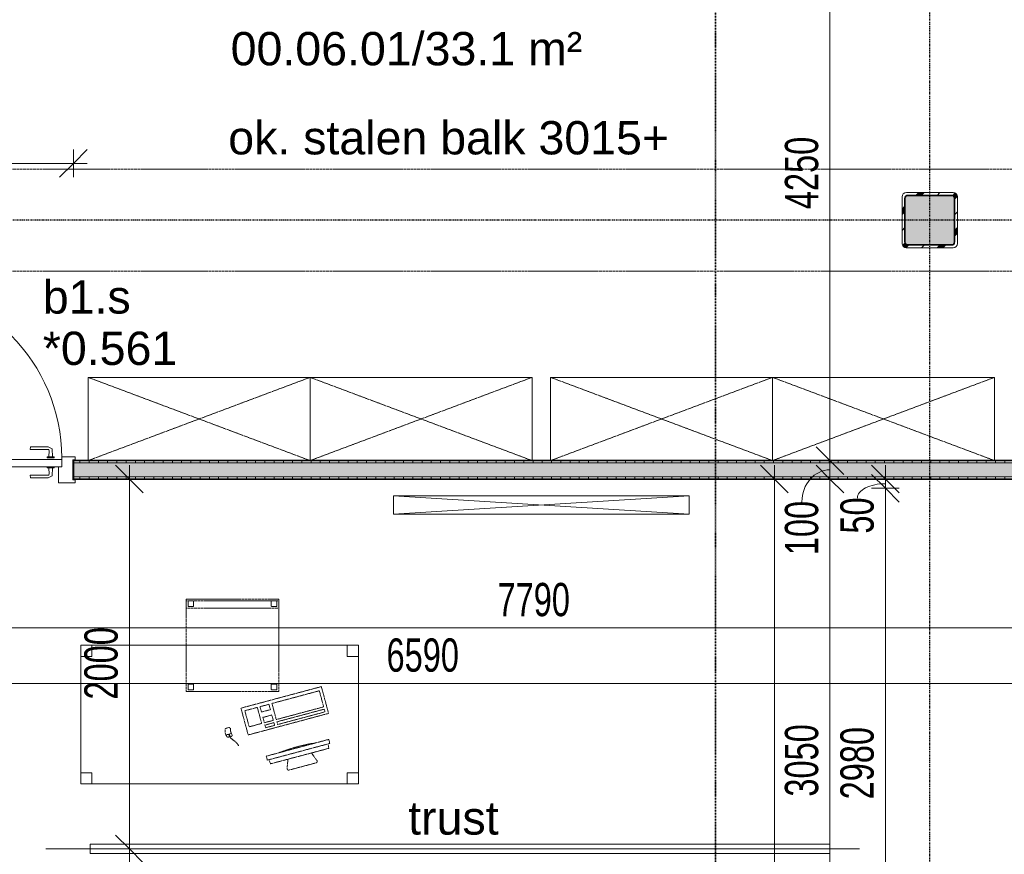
# Model space of a CAD drawing. Header units: millimetres. Extents: x -80560 to 110805, y -11020 to 52719.
# Tile 14 of 152: x 40775 to 46098, y 19171 to 23684. Entities that reach past the tile are written whole.
import ezdxf

# ---------------------------------------------------------------- set-up
doc = ezdxf.new("R2010")
doc.units = ezdxf.units.MM
for name, pattern in [('CENTER2', [20, 8, -4, 4, -4]), ('DASHDOT2', [8, 4, -2, 0, -2]), ('DASHED2', [6, 4, -2]), ('DASHED2-1', [3, 2, -1])]:
    doc.linetypes.add(name, pattern=pattern)
for name, color, linetype, lineweight in [('A-ANNO-DIMS', 211, 'Continuous', 9), ('A-ANNO-DIMS-100', 211, 'Continuous', 9), ('A-AREA-IDEN', 2, 'Continuous', 9), ('A-DETL-HDLN', 90, 'DASHED2', 18), ('A-DOOR', 31, 'Continuous', 18), ('A-FLOR-OVHD', 1, 'DASHED2-1', 18), ('A-GLAZ', 151, 'Continuous', 18), ('A-GLAZ-IDEN', 152, 'Continuous', 18), ('A-WALL', 113, 'Continuous', 35), ('A-WALL-PATT', 111, 'Continuous', 35), ('E-ELEC-EQPM', 71, 'Continuous', 18), ('G-ANNO-SYMB', 111, 'Continuous', 9), ('G-ANNO-TEXT', 231, 'Continuous', 9), ('I-FURN', 30, 'Continuous', 18), ('I-WALL', 2, 'Continuous', 18), ('S-COLS', 52, 'Continuous', 18), ('S-GRID', 1, 'Continuous', 9)]:
    doc.layers.add(name, color=color, linetype=linetype, lineweight=lineweight)
doc.styles.add('Arial', font='arial.ttf', dxfattribs={"height": 180})
doc.styles.add('Arial_6', font='arial.ttf', dxfattribs={"width": 0.7, "height": 180})
doc.dimstyles.new('n3o_1_8', dxfattribs={"dimscale": 304.8, "dimtxt": 183.646692, "dimasz": 0.492126, "dimexe": 0.246063, "dimexo": 0.0625, "dimgap": 0.032808, "dimtad": 1, "dimdec": 0, "dimdsep": 46, "dimtxsty": 'Arial_6', "dimblk1": 'OBLIQUE', "dimblk2": 'OBLIQUE', "dimsah": 1, "dimcen": 0.09, "dimdle": 0.246063, "dimazin": 0, "dimtfac": 1, "dimtdec": 4, "dimtix": 1, "dimtmove": 0, "dimatfit": 3, "dimfxl": 0.246063, "dimfxlon": 1, "dimtvp": 1, "dimtolj": 1, "dimtzin": 0, "dimarcsym": 2})
doc.dimstyles.new('n3o_1_8_1', dxfattribs={"dimscale": 304.8, "dimtxt": 183.646692, "dimasz": 0.492126, "dimexe": 0.246063, "dimexo": 0.0625, "dimgap": 0.032808, "dimtad": 1, "dimdec": 0, "dimdsep": 46, "dimtxsty": 'Arial_6', "dimblk1": 'OBLIQUE', "dimblk2": 'OBLIQUE', "dimsah": 1, "dimcen": 0.09, "dimdle": 0.246063, "dimazin": 0, "dimtfac": 1, "dimtdec": 4, "dimtix": 1, "dimtmove": 2, "dimatfit": 3, "dimfxl": 0.246063, "dimfxlon": 1, "dimtvp": 1, "dimtolj": 1, "dimtzin": 0, "dimarcsym": 2})
doc.dimstyles.new('n3o_1_8_2', dxfattribs={"dimscale": 304.8, "dimtxt": 183.646692, "dimasz": 0.492126, "dimexe": 0.246063, "dimexo": 0.0625, "dimgap": 0.032808, "dimtad": 1, "dimdec": 0, "dimdsep": 46, "dimtxsty": 'Arial_6', "dimblk1": 'OBLIQUE', "dimblk2": 'OBLIQUE', "dimsah": 1, "dimcen": 0.09, "dimdle": 0.246063, "dimazin": 0, "dimtfac": 1, "dimtdec": 4, "dimtix": 1, "dimtmove": 1, "dimatfit": 3, "dimfxl": 0.246063, "dimfxlon": 1, "dimtvp": 1, "dimtolj": 1, "dimtzin": 0, "dimarcsym": 2})
doc.dimstyles.new('n3o_1_8_3', dxfattribs={"dimscale": 304.8, "dimtxt": 183.646692, "dimasz": 0.492126, "dimexe": 0.246063, "dimexo": 0.0625, "dimgap": 0.032808, "dimtad": 1, "dimdec": 0, "dimdsep": 46, "dimtxsty": 'Arial_6', "dimblk1": 'OBLIQUE', "dimblk2": 'OBLIQUE', "dimsah": 1, "dimcen": 0.09, "dimdle": 0.246063, "dimazin": 0, "dimtfac": 1, "dimtdec": 4, "dimtix": 1, "dimtmove": 0, "dimatfit": 3, "dimfxl": 0.246063, "dimfxlon": 1, "dimtvp": 1, "dimtolj": 1, "dimtzin": 0, "dimarcsym": 2})
pattern_1 = [(90, (43550.07, 21200), (-50, 2e-13), [])]

# ---------------------------------------------------------------- blocks, each defined once
blk = doc.blocks.new('NLRS_28_SCO_UN_staalkolom koker betongevuld_gen_CGA - kolom F-1199449-DO_00 begane grond')
at = {"layer": 'S-COLS', "lineweight": 5}
h = blk.add_hatch(dxfattribs=at)
h.set_pattern_fill('FP_187', color=256, style=0, pattern_type=2)
h.set_pattern_definition([(45, (-20800, -22600), (-99.99975, 99.99975), []), (45, (-20715, -22600), (-99.99975, 99.99975), []), (45, (-20710, -22600), (-99.99975, 99.99975), []), (45, (-20705, -22600), (-99.99975, 99.99975), []), (45, (-20700, -22600), (-99.99975, 99.99975), []), (45, (-20695, -22600), (-99.99975, 99.99975), []), (45, (-20690, -22600), (-99.99975, 99.99975), []), (45, (-20685, -22600), (-99.99975, 99.99975), [])])
h.paths.add_polyline_path([(126, -150), (138, -146.8), (146.8, -138), (150, -126), (150, 126), (146.8, 138), (138, 146.8), (126, 150), (-126, 150), (-138, 146.8), (-146.8, 138), (-150, 126), (-150, -126), (-146.8, -138), (-138, -146.8), (-126, -150)], flags=0)
h.paths.add_polyline_path([(-118, -134), (-129.3, -129.3), (-134, -118), (-134, 118), (-129.3, 129.3), (-118, 134), (118, 134), (129.3, 129.3), (134, 118), (134, -118), (129.3, -129.3), (118, -134)], flags=0)
at = {"layer": 'S-COLS', "lineweight": 9}
blk.add_hatch(color=256, dxfattribs=at).paths.add_polyline_path([(118, -134), (129.3, -129.3), (134, -118), (134, 118), (129.3, 129.3), (118, 134), (-118, 134), (-129.3, 129.3), (-134, 118), (-134, -118), (-129.3, -129.3), (-118, -134)], flags=0)
at = {"layer": 'S-COLS'}
for p, q in [((-150, 126), (-150, -126)), ((-134, -118), (-134, 118)), ((126, 150), (-126, 150)), ((-118, 134), (118, 134)), ((134, 118), (134, -118)), ((150, -126), (150, 126)), ((-126, -150), (126, -150)), ((118, -134), (-118, -134))]:
    blk.add_line(p, q, dxfattribs=at)
at = {"layer": 'S-COLS', "lineweight": 35}
for p, q in [((-134, 118), (-134, -118)), ((118, 134), (-118, 134)), ((134, -118), (134, 118)), ((-118, -134), (118, -134))]:
    blk.add_line(p, q, dxfattribs=at)
at = {"layer": 'S-COLS'}
for centre, radius, start, end in [((-126, 126), 24, 90, 180), ((-118, 118), 16, 90, 180), ((118, 118), 16, 0, 90), ((126, 126), 24, 360, 90), ((-126, -126), 24, 180, 270), ((-118, -118), 16, 180, 270), ((118, -118), 16, 270, 0), ((126, -126), 24, 270, 360)]:
    blk.add_arc(centre, radius, start, end, dxfattribs=at)
at = {"layer": 'S-COLS', "lineweight": 35}
for centre, start, end in [((-118, 118), 90, 180), ((118, 118), 360, 90), ((-118, -118), 180, 270), ((118, -118), 270, 360)]:
    blk.add_arc(centre, 16, start, end, dxfattribs=at)
blk = doc.blocks.new('19112_SW_LeonardoCollege_R2020_rvt-1-DO_00 begane grond')
at = {"color": 50, "lineweight": 9}
blk.add_blockref('NLRS_28_SCO_UN_staalkolom koker betongevuld_gen_CGA - kolom F-1199449-DO_00 begane grond', (20800, 22600), dxfattribs=at)
blk = doc.blocks.new('32_n3o_deur_enkel - 90x139_17_K_930_2410x1080-32119814-DO_00 begane grond')
at = {"layer": 'A-GLAZ'}
for p, q in [((-540, 69.5), (-450, 69.5)), ((-540, 54.5), (-540, 69.5)), ((-528, 54.5), (-540, 54.5)), ((-528, -54.5), (-528, 54.5)), ((-450, 69.5), (-450, -15.5)), ((450, 69.5), (540, 69.5)), ((450, -15.5), (450, 69.5)), ((528, 54.5), (528, -54.5)), ((540, 54.5), (528, 54.5)), ((540, 69.5), (540, 54.5)), ((-540, -54.5), (-528, -54.5)), ((-540, -69.5), (-540, -54.5)), ((-467, -69.5), (-540, -69.5)), ((-467, -55.5), (-467, -69.5)), ((467, -69.5), (467, -55.5)), ((540, -69.5), (467, -69.5)), ((528, -54.5), (540, -54.5)), ((540, -54.5), (540, -69.5))]:
    blk.add_line(p, q, dxfattribs=at)
blk = doc.blocks.new('30_n3o_deur_dicht - 40mm_draai_LS-31987325-DO_00 begane grond')
at = {"layer": 'A-DOOR'}
for p, q in [((-934, -40), (-934, 0)), ((-934, 0), (0, 0)), ((0, 0), (0, -40)), ((0, -40), (-934, -40))]:
    blk.add_line(p, q, dxfattribs=at)
blk = doc.blocks.new('30_n3o_beslag_deurkruk_met_schild - std-887349-DO_00 begane grond')
at = {"layer": 'A-DOOR'}
for p, q in [((-7.8, 48.4), (12.7, 58)), ((12.7, 58), (108, 58)), ((108, 58), (111, 45)), ((18.5, 5), (-18.5, 5)), ((-18.5, 5), (-18.5, 0)), ((-10, 5), (-7.8, 48.4)), ((8.3, 39.7), (10, 5)), ((111, 45), (13.3, 45)), ((18.5, 0), (18.5, 5))]:
    blk.add_line(p, q, dxfattribs=at)
at = {"layer": 'A-DOOR', "flags": 128}
blk.add_lwpolyline([(13.3, 45), (11.3, 44.6), (9.6, 43.4), (8.6, 41.7), (8.3, 39.7)], dxfattribs=at)
blk = doc.blocks.new('30_n3o_beslag_deurkruk_met_schild - std-875116-DO_00 begane grond')
at = {"layer": 'A-DOOR'}
for p, q in [((18.5, 0), (-18.5, 0)), ((-18.5, 0), (-18.5, -5)), ((18.5, -5), (18.5, 0)), ((-18.5, -5), (18.5, -5)), ((-7.8, -48.4), (-10, -5)), ((12.7, -58), (-7.8, -48.4)), ((10, -5), (8.3, -39.7)), ((13.3, -45), (111, -45)), ((111, -45), (108, -58)), ((108, -58), (12.7, -58))]:
    blk.add_line(p, q, dxfattribs=at)
at = {"layer": 'A-DOOR', "flags": 128}
blk.add_lwpolyline([(8.3, -39.7), (8.6, -41.7), (9.6, -43.4), (11.3, -44.6), (13.3, -45)], dxfattribs=at)
blk = doc.blocks.new('00_n3o_symbool_swingangle - std-31756284-DO_00 begane grond')
at = {"layer": 'A-DOOR'}
blk.add_line((-415, 10), (-415, 944), dxfattribs=at)
blk.add_arc((-415, 10), 934, 360, 90, dxfattribs=at)
blk = doc.blocks.new('82_apparaat_rechthoekig_met clearance - Digiboard-30673038-DO_00 begane grond')
at = {"layer": 'E-ELEC-EQPM'}
for p, q in [((50, 800), (-50, 800)), ((-50, 800), (-50, -800)), ((50, 800), (-50, 800)), ((-50, 800), (-50, -800)), ((50, -800), (-50, 800)), ((-50, -800), (50, 800)), ((50, 800), (-50, 800)), ((-50, 800), (-50, -800)), ((50, -800), (50, 800)), ((50, -800), (50, 800)), ((50, -800), (50, 800)), ((-50, -800), (50, -800)), ((-50, -800), (50, -800)), ((-50, -800), (50, -800))]:
    blk.add_line(p, q, dxfattribs=at)
blk = doc.blocks.new('82_tafel1 - tafel 750x1500x700 2-30664861-DO_00 begane grond')
at = {"layer": 'I-FURN', "linetype": 'DASHED2'}
for p, q in [((-750, -375), (-750, 375)), ((-750, 375), (750, 375)), ((750, 375), (-750, 375)), ((-750, 375), (-750, -375)), ((-750, 375), (-750, 315)), ((-690, 375), (-750, 375)), ((-690, 315), (-690, 375)), ((-690, 375), (690, 375)), ((-690, 375), (-690, 315)), ((690, 375), (690, 315)), ((690, 315), (690, 375)), ((750, 375), (690, 375)), ((750, 375), (750, -375)), ((750, -375), (750, 375)), ((750, 315), (750, 375)), ((-750, -315), (-750, 315)), ((-750, 315), (-690, 315)), ((-690, 315), (-750, 315)), ((690, 315), (750, 315)), ((750, 315), (690, 315)), ((750, 315), (750, -315)), ((-690, -315), (-750, -315)), ((-750, -315), (-690, -315)), ((-750, -315), (-750, -375)), ((-690, -375), (-690, -315)), ((-690, -315), (-690, -375)), ((750, -315), (690, -315)), ((690, -315), (690, -375)), ((690, -375), (690, -315)), ((690, -315), (750, -315)), ((750, -375), (750, -315)), ((750, -375), (-750, -375)), ((-750, -375), (750, -375)), ((-750, -375), (-690, -375)), ((690, -375), (-690, -375)), ((690, -375), (750, -375))]:
    blk.add_line(p, q, dxfattribs=at)
blk = doc.blocks.new('82_zitmeubel - stoel 500x500-V193-DO_00 begane grond')
at = {"layer": 'I-FURN', "linetype": 'DASHED2'}
for p, q in [((-192.1, 263), (-192.1, 13)), ((-192.1, 254.1), (-192.1, 263)), ((307.9, 263), (-192.1, 263)), ((307.9, 263), (-192.1, 263)), ((-192.1, 213), (-192.1, 254.1)), ((-192.1, 254.1), (307.9, 254.1)), ((-192.1, 13), (-192.1, 213)), ((-192.1, 213), (307.9, 213)), ((-182.1, 252), (-182.1, 224)), ((-182.1, 224), (-182.1, 252)), ((-153.1, 253), (-181.1, 253)), ((-181.1, 253), (-153.1, 253)), ((-181.1, 223), (-153.1, 223)), ((-153.1, 223), (-181.1, 223)), ((-152.1, 224), (-152.1, 252)), ((-152.1, 252), (-152.1, 224)), ((267.9, 252), (267.9, 224)), ((267.9, 224), (267.9, 252)), ((296.9, 253), (268.9, 253)), ((268.9, 253), (296.9, 253)), ((268.9, 223), (296.9, 223)), ((296.9, 223), (268.9, 223)), ((297.9, 224), (297.9, 252)), ((297.9, 252), (297.9, 224)), ((307.9, 13), (307.9, 263)), ((307.9, 263), (307.9, 254.1)), ((307.9, 254.1), (307.9, 213)), ((307.9, 213), (307.9, 13)), ((-192.1, 13), (-192.1, -237)), ((-192.1, -237), (-192.1, 13)), ((307.9, -237), (307.9, 13)), ((307.9, 13), (307.9, -237)), ((-182.1, -198), (-182.1, -226)), ((-182.1, -226), (-182.1, -198)), ((-153.1, -197), (-181.1, -197)), ((-181.1, -197), (-153.1, -197)), ((-152.1, -226), (-152.1, -198)), ((-152.1, -198), (-152.1, -226)), ((267.9, -198), (267.9, -226)), ((267.9, -226), (267.9, -198)), ((296.9, -197), (268.9, -197)), ((268.9, -197), (296.9, -197)), ((297.9, -226), (297.9, -198)), ((297.9, -198), (297.9, -226)), ((307.9, -237), (-192.1, -237)), ((307.9, -237), (-192.1, -237)), ((-181.1, -227), (-153.1, -227)), ((-153.1, -227), (-181.1, -227)), ((268.9, -227), (296.9, -227)), ((296.9, -227), (268.9, -227))]:
    blk.add_line(p, q, dxfattribs=at)
for centre, start, end in [((-181.1, 252), 90, 180), ((-181.1, 252), 150, 165), ((-181.1, 252), 165, 180), ((-181.1, 224), 180, 270), ((-181.1, 224), 180, 270), ((-181.1, 252), 135, 150), ((-181.1, 252), 90, 135), ((-153.1, 252), 0, 90), ((-153.1, 252), 30, 90), ((-153.1, 224), 270, 0), ((-153.1, 224), 270, 285), ((-153.1, 224), 285, 345), ((-153.1, 252), 0, 30), ((-153.1, 224), 345, 0), ((268.9, 252), 90, 180), ((268.9, 252), 120, 180), ((268.9, 224), 180, 270), ((268.9, 224), 180, 195), ((268.9, 224), 195, 210), ((268.9, 224), 210, 225), ((268.9, 224), 225, 240), ((268.9, 252), 90, 120), ((268.9, 224), 240, 255), ((268.9, 224), 255, 270), ((296.9, 252), 0, 90), ((296.9, 252), 30, 90), ((296.9, 224), 270, 0), ((296.9, 224), 270, 285), ((296.9, 224), 285, 315), ((296.9, 224), 315, 330), ((296.9, 252), 15, 30), ((296.9, 224), 330, 0), ((296.9, 252), 0, 15), ((-181.1, -198), 90, 180), ((-181.1, -198), 150, 165), ((-181.1, -198), 165, 180), ((-181.1, -198), 135, 150), ((-181.1, -198), 120, 135), ((-181.1, -198), 105, 120), ((-181.1, -198), 90, 105), ((-153.1, -198), 0, 90), ((-153.1, -198), 75, 90), ((-153.1, -198), 60, 75), ((-153.1, -198), 30, 60), ((-153.1, -198), 15, 30), ((-153.1, -198), 0, 15), ((268.9, -198), 135, 165), ((268.9, -198), 150, 165), ((268.9, -198), 165, 180), ((268.9, -198), 165, 180), ((268.9, -198), 120, 150), ((268.9, -198), 105, 135), ((268.9, -198), 90, 120), ((268.9, -198), 90, 105), ((296.9, -198), 0, 90), ((296.9, -198), 30, 90), ((296.9, -198), 15, 30), ((296.9, -198), 0, 15), ((-181.1, -226), 180, 270), ((-181.1, -226), 180, 210), ((-181.1, -226), 210, 270), ((-153.1, -226), 270, 0), ((-153.1, -226), 270, 300), ((-153.1, -226), 300, 315), ((-153.1, -226), 315, 330), ((-153.1, -226), 330, 345), ((-153.1, -226), 345, 0), ((268.9, -226), 180, 210), ((268.9, -226), 180, 195), ((268.9, -226), 195, 210), ((268.9, -226), 210, 225), ((268.9, -226), 210, 225), ((268.9, -226), 225, 240), ((268.9, -226), 225, 240), ((268.9, -226), 240, 255), ((268.9, -226), 240, 255), ((268.9, -226), 255, 270), ((268.9, -226), 255, 270), ((296.9, -226), 270, 285), ((296.9, -226), 270, 285), ((296.9, -226), 285, 300), ((296.9, -226), 285, 300), ((296.9, -226), 300, 345), ((296.9, -226), 300, 315), ((296.9, -226), 315, 330), ((296.9, -226), 330, 345), ((296.9, -226), 345, 0), ((296.9, -226), 345, 0)]:
    blk.add_arc(centre, 1, start, end, dxfattribs=at)
blk = doc.blocks.new('82_computer - std-30664858-DO_00 begane grond')
at = {"layer": 'I-FURN', "linetype": 'DASHED2'}
for p, q in [((-98.4, 380), (-80.4, 332.7)), ((61.6, 390.8), (-90.9, 390.8)), ((50.9, 332.3), (69, 380)), ((-179.7, 308.7), (-177.2, 333)), ((-177.2, 333), (148, 332.1)), ((148, 332.1), (150.3, 308.7)), ((-189.7, 308.7), (-189.7, 286.2)), ((160.3, 308.7), (-189.7, 308.7)), ((-189.7, 286.2), (160.3, 286.2)), ((160.3, 286.2), (160.3, 308.7)), ((-225, 150), (-225, 0)), ((225, 150), (-225, 150)), ((-208.5, 136.9), (-208.5, 121.9)), ((56.6, 136.9), (-208.5, 136.9)), ((-208.5, 121.9), (56.6, 121.9)), ((-208.5, 109), (-208.5, 19)), ((56.6, 109), (-208.5, 109)), ((56.6, 121.9), (56.6, 136.9)), ((56.6, 19), (56.6, 109)), ((73.4, 136.9), (73.4, 121.9)), ((123.4, 136.9), (73.4, 136.9)), ((73.4, 121.9), (123.4, 121.9)), ((73.4, 109), (73.4, 79)), ((123.4, 109), (73.4, 109)), ((123.4, 121.9), (123.4, 136.9)), ((123.4, 79), (123.4, 109)), ((138.4, 109), (138.4, 19)), ((208.4, 109), (138.4, 109)), ((208.4, 19), (208.4, 109)), ((225, 0), (225, 150)), ((340.9, 118.9), (310.5, 118.9)), ((330.8, 134.6), (316.4, 134.6)), ((321.6, 131.6), (321.6, 121.9)), ((325.5, 131.6), (321.6, 131.6)), ((321.6, 121.9), (325.5, 121.9)), ((323.6, 131.6), (323.6, 134.6)), ((323.6, 118.9), (323.6, 121.9)), ((325.5, 121.9), (325.5, 131.6)), ((73.4, 79), (123.4, 79)), ((316.4, 84.6), (330.8, 84.6)), ((-225, 0), (225, 0)), ((-208.5, 19), (56.6, 19)), ((73.4, 49), (73.4, 19)), ((123.4, 49), (73.4, 49)), ((73.4, 19), (123.4, 19)), ((123.4, 19), (123.4, 49)), ((138.4, 19), (208.4, 19))]:
    blk.add_line(p, q, dxfattribs=at)
for centre, radius, start, end in [((-90.9, 382.8), 8, 90, 200.814), ((61.6, 382.8), 8, 339.186, 90), ((-14.7, 1180.4), 900.1, 263.4513, 276.5487), ((316.4, 126.6), 8, 90, 180), ((261.6, 109.6), 49.8, 340.0126, 19.9874), ((330.8, 126.6), 8, 0, 90), ((292, 109.6), 49.8, 340.0126, 19.9874), ((316.4, 92.6), 8, 180, 270), ((330.8, 92.6), 8, 270, 360)]:
    blk.add_arc(centre, radius, start, end, dxfattribs=at)
blk.add_open_spline([(290.2, 192.8), (295.7, 164.5), (318.8, 151.1), (323.6, 134.6)], degree=3, dxfattribs=at)
blk = doc.blocks.new('82_kast zonder deur - Stellingkast 120x45cm ntb_-32851537-DO_00 begane grond')
at = {"layer": 'I-FURN', "linetype": 'DASHED2'}
for p, q in [((-600, -225), (-600, 225)), ((-600, 225), (600, 225)), ((600, 225), (-600, -225)), ((-600, 225), (600, -225)), ((600, 225), (-600, 225)), ((-600, 225), (-600, -225)), ((-600, -225), (-600, 225)), ((-600, 225), (600, 225)), ((600, 225), (600, -225)), ((600, -225), (600, 225)), ((600, 225), (600, -225)), ((600, -225), (-600, -225)), ((-600, -225), (600, -225)), ((600, -225), (-600, -225))]:
    blk.add_line(p, q, dxfattribs=at)
blk = doc.blocks.new('82_kast zonder deur - Stellingkast 120x45cm ntb_-32854601-DO_00 begane grond')
at = {"layer": 'I-FURN', "linetype": 'DASHED2'}
for p, q in [((600, 225), (-600, 225)), ((-600, 225), (-600, -225)), ((600, -225), (-600, 225)), ((-600, -225), (600, 225)), ((600, 225), (-600, 225)), ((-600, 225), (-600, -225)), ((-600, -225), (-600, 225)), ((-600, 225), (600, 225)), ((600, -225), (600, 225)), ((600, -225), (600, 225)), ((600, 225), (600, -225)), ((-600, -225), (600, -225)), ((-600, -225), (600, -225)), ((600, -225), (-600, -225))]:
    blk.add_line(p, q, dxfattribs=at)
blk = doc.blocks.new('DIMBLOCK125-DO_00 begane grond')
at = {"layer": 'A-ANNO-DIMS-100'}
for p, q in [((44855.1, 21200), (44780.1, 21275)), ((44855.1, 9885.5), (44855.1, 21275)), ((44780.1, 21200), (44930.1, 21200)), ((44855.1, 21200), (44780.1, 21200)), ((44855.1, 21200), (44930.1, 21125)), ((44855.1, 9960.5), (44780.1, 10035.5)), ((44780.1, 9960.5), (44930.1, 9960.5)), ((44855.1, 9960.5), (44780.1, 9960.5)), ((44855.1, 9960.5), (44930.1, 9885.5))]:
    blk.add_line(p, q, dxfattribs=at)
at = {"layer": 'A-ANNO-DIMS-100', "color": 0, "insert": (44611.5, 15340.1), "char_height": 180, "width": 576.368, "attachment_point": 1, "rotation": 90, "line_spacing_factor": 0.941778, "style": 'Arial_6'}
blk.add_mtext('11240', dxfattribs=at)
blk = doc.blocks.new('_Oblique')
at = {"color": 0, "linetype": 'ByBlock', "lineweight": -2}
blk.add_line((-0.5, -0.5), (0.5, 0.5), dxfattribs=at)
blk = doc.blocks.new('DIMBLOCK128-DO_00 begane grond')
at = {"layer": 'A-ANNO-DIMS-100'}
for p, q in [((45155.1, 25550), (45080.1, 25625)), ((45230.1, 25550), (45080.1, 25550)), ((45155.1, 25550), (45155.1, 21300)), ((45155.1, 25550), (45230.1, 25475)), ((45155.1, 25550), (45230.1, 25550)), ((45155.1, 21300), (45080.1, 21375)), ((45230.1, 21300), (45080.1, 21300)), ((45155.1, 21300), (45230.1, 21225)), ((45155.1, 21300), (45230.1, 21300))]:
    blk.add_line(p, q, dxfattribs=at)
at = {"layer": 'A-ANNO-DIMS-100', "color": 0, "insert": (44911.5, 22659.4), "char_height": 180, "width": 461.094, "attachment_point": 1, "rotation": 90, "line_spacing_factor": 0.941778, "style": 'Arial_6'}
blk.add_mtext('4250', dxfattribs=at)
blk = doc.blocks.new('DIMBLOCK129-DO_00 begane grond')
at = {"layer": 'A-ANNO-DIMS-100'}
for p, q in [((45155.1, 21300), (45080.1, 21375)), ((45230.1, 21300), (45080.1, 21300)), ((45155.1, 21300), (45155.1, 21200)), ((45155.1, 21300), (45230.1, 21225)), ((45155.1, 21300), (45230.1, 21300)), ((45155.1, 21200), (45080.1, 21275)), ((45230.1, 21200), (45080.1, 21200)), ((45155.1, 21200), (45230.1, 21125)), ((45155.1, 21200), (45230.1, 21200))]:
    blk.add_line(p, q, dxfattribs=at)
blk.add_ellipse((45155.1, 21076.6), major_axis=(0, 173.4), ratio=0.87259, start_param=0, end_param=1.570796, dxfattribs=at)
at = {"layer": 'A-ANNO-DIMS-100', "color": 0, "insert": (44911.5, 20788.5), "char_height": 180, "width": 345.821, "attachment_point": 1, "rotation": 90, "line_spacing_factor": 0.941778, "style": 'Arial_6'}
blk.add_mtext('100', dxfattribs=at)
blk = doc.blocks.new('DIMBLOCK130-DO_00 begane grond')
at = {"layer": 'A-ANNO-DIMS-100'}
for p, q in [((45155.1, 21200), (45080.1, 21275)), ((45230.1, 21200), (45080.1, 21200)), ((45155.1, 21200), (45155.1, 18150)), ((45155.1, 21200), (45230.1, 21125)), ((45155.1, 21200), (45230.1, 21200)), ((45155.1, 18150), (45080.1, 18225)), ((45230.1, 18150), (45080.1, 18150)), ((45155.1, 18150), (45230.1, 18075)), ((45155.1, 18150), (45230.1, 18150))]:
    blk.add_line(p, q, dxfattribs=at)
at = {"layer": 'A-ANNO-DIMS-100', "color": 0, "insert": (44911.5, 19482.9), "char_height": 180, "width": 461.094, "attachment_point": 1, "rotation": 90, "line_spacing_factor": 0.941778, "style": 'Arial_6'}
blk.add_mtext('3050', dxfattribs=at)
blk = doc.blocks.new('DIMBLOCK235-DO_00 begane grond')
at = {"layer": 'A-ANNO-DIMS-100'}
for p, q in [((39655.3, 20394.8), (39730.3, 20469.8)), ((39655.3, 20469.8), (39655.3, 20319.8)), ((39655.3, 20394.8), (39655.3, 20469.8)), ((47444.8, 20394.8), (47519.8, 20469.8)), ((47444.8, 20469.8), (47444.8, 20319.8)), ((47444.8, 20394.8), (47444.8, 20469.8)), ((39580.3, 20394.8), (47444.8, 20394.8)), ((39655.3, 20394.8), (39580.3, 20319.8)), ((47444.8, 20394.8), (47369.8, 20319.8))]:
    blk.add_line(p, q, dxfattribs=at)
at = {"layer": 'A-ANNO-DIMS-100', "color": 0, "insert": (43357.9, 20638.5), "char_height": 180, "width": 461.094, "attachment_point": 1, "line_spacing_factor": 0.941778, "style": 'Arial_6'}
blk.add_mtext('7790', dxfattribs=at)
blk = doc.blocks.new('DIMBLOCK254-DO_00 begane grond')
at = {"layer": 'A-ANNO-DIMS-100'}
for p, q in [((39655.3, 20094.8), (39730.3, 20169.8)), ((39655.3, 20169.8), (39655.3, 20019.8)), ((39655.3, 20094.8), (39655.3, 20169.8)), ((46244.8, 20094.8), (46319.8, 20169.8)), ((46244.8, 20019.8), (46244.8, 20169.8)), ((39580.3, 20094.8), (46244.8, 20094.8)), ((39655.3, 20094.8), (39580.3, 20019.8)), ((46244.8, 20094.8), (46169.8, 20019.8)), ((46244.8, 20094.8), (46244.8, 20019.8))]:
    blk.add_line(p, q, dxfattribs=at)
at = {"layer": 'A-ANNO-DIMS-100', "color": 0, "insert": (42757.9, 20338.5), "char_height": 180, "width": 461.094, "attachment_point": 1, "line_spacing_factor": 0.941778, "style": 'Arial_6'}
blk.add_mtext('6590', dxfattribs=at)
blk = doc.blocks.new('DIMBLOCK355-DO_00 begane grond')
at = {"layer": 'A-ANNO-DIMS-100'}
for p, q in [((40004.8, 22906.6), (40079.8, 22981.6)), ((40004.8, 22831.6), (40004.8, 22981.6)), ((41064.8, 22906.6), (41139.8, 22981.6)), ((41064.8, 22831.6), (41064.8, 22981.6)), ((40004.8, 22906.6), (39929.8, 22831.6)), ((40004.8, 22906.6), (41139.8, 22906.6)), ((40004.8, 22906.6), (40004.8, 22831.6)), ((41064.8, 22906.6), (40989.8, 22831.6)), ((41064.8, 22906.6), (41064.8, 22831.6))]:
    blk.add_line(p, q, dxfattribs=at)
at = {"layer": 'A-ANNO-DIMS-100', "color": 0, "insert": (40342.7, 23150.2), "char_height": 180, "width": 461.094, "attachment_point": 1, "line_spacing_factor": 0.941778, "style": 'Arial_6'}
blk.add_mtext('1060', dxfattribs=at)
blk = doc.blocks.new('DIMBLOCK371-DO_00 begane grond')
at = {"layer": 'A-ANNO-DIMS-100'}
for p, q in [((45455.1, 21150), (45380.1, 21225)), ((45530.1, 21150), (45380.1, 21150)), ((45455.1, 18170), (45455.1, 21150)), ((45455.1, 21150), (45530.1, 21075)), ((45455.1, 21150), (45530.1, 21150)), ((45455.1, 18170), (45380.1, 18245)), ((45530.1, 18170), (45380.1, 18170)), ((45455.1, 18170), (45530.1, 18095)), ((45455.1, 18170), (45530.1, 18170))]:
    blk.add_line(p, q, dxfattribs=at)
at = {"layer": 'A-ANNO-DIMS-100', "color": 0, "insert": (45211.5, 19467.9), "char_height": 180, "width": 461.094, "attachment_point": 1, "rotation": 90, "line_spacing_factor": 0.941778, "style": 'Arial_6'}
blk.add_mtext('2980', dxfattribs=at)
blk = doc.blocks.new('DIMBLOCK372-DO_00 begane grond')
at = {"layer": 'A-ANNO-DIMS-100'}
for p, q in [((45455.1, 21200), (45380.1, 21275)), ((45455.1, 21150), (45455.1, 21275)), ((45455.1, 21150), (45380.1, 21225)), ((45380.1, 21200), (45530.1, 21200)), ((45455.1, 21200), (45380.1, 21200)), ((45455.1, 21200), (45530.1, 21125)), ((45530.1, 21150), (45380.1, 21150)), ((45455.1, 21150), (45530.1, 21075)), ((45455.1, 21150), (45530.1, 21150))]:
    blk.add_line(p, q, dxfattribs=at)
blk.add_ellipse((45455.1, 21097.2), major_axis=(151.3, 0), ratio=0.514071, start_param=1.570796, end_param=3.141593, dxfattribs=at)
at = {"layer": 'A-ANNO-DIMS-100', "color": 0, "insert": (45211.5, 20905.1), "char_height": 180, "width": 230.547, "attachment_point": 1, "rotation": 90, "line_spacing_factor": 0.941778, "style": 'Arial_6'}
blk.add_mtext('50', dxfattribs=at)
blk = doc.blocks.new('DIMBLOCK660-DO_00 begane grond')
at = {"layer": 'A-ANNO-DIMS-100'}
for p, q in [((41368, 21200), (41293, 21275)), ((41368, 19125), (41368, 21275)), ((41293, 21200), (41443, 21200)), ((41368, 21200), (41293, 21200)), ((41368, 21200), (41443, 21125)), ((41368, 19200), (41293, 19275)), ((41293, 19200), (41443, 19200)), ((41368, 19200), (41293, 19200)), ((41368, 19200), (41443, 19125))]:
    blk.add_line(p, q, dxfattribs=at)
at = {"layer": 'A-ANNO-DIMS-100', "color": 0, "insert": (41124.3, 20007.9), "char_height": 180, "width": 461.094, "attachment_point": 1, "rotation": 90, "line_spacing_factor": 0.941778, "style": 'Arial_6'}
blk.add_mtext('2000', dxfattribs=at)

msp = doc.modelspace()

# ---------------------------------------------------------------- hatches: boundary and pattern name
at = {"layer": 'A-WALL-PATT', "lineweight": 18}
h = msp.add_hatch(dxfattribs=at)
h.set_pattern_fill('FP_30', color=256, angle=90, style=0, pattern_type=2)
h.set_pattern_definition(pattern_1)
h.paths.add_polyline_path([(47444.8, 21287.5), (47444.8, 21300), (41064.8, 21300), (41064.8, 21287.5), (46581.3, 21287.5)], flags=0)
h.paths.add_polyline_path([(40004.8, 21287.5), (40004.8, 21300), (39655.3, 21300), (39655.3, 21287.5)], flags=0)
at = {"layer": 'A-WALL-PATT', "lineweight": 5}
h = msp.add_hatch(color=256, dxfattribs=at)
h.paths.add_polyline_path([(47457.3, 21212.5), (47457.3, 21287.5), (41064.8, 21287.5), (41064.8, 21212.5), (47444.8, 21212.5)], flags=0)
h.paths.add_polyline_path([(40004.8, 21212.5), (40004.8, 21287.5), (39655.3, 21287.5), (39655.3, 21212.5)], flags=0)
at = {"layer": 'A-WALL-PATT', "lineweight": 18}
h = msp.add_hatch(dxfattribs=at)
h.set_pattern_fill('FP_30', color=256, angle=90, style=0, pattern_type=2)
h.set_pattern_definition(pattern_1)
h.paths.add_polyline_path([(46581.3, 21200), (47444.8, 21200), (47444.8, 21212.5), (41064.8, 21212.5), (41064.8, 21200), (44231.9, 21200)], flags=0)
h.paths.add_polyline_path([(39655.3, 21200), (40004.8, 21200), (40004.8, 21212.5), (39655.3, 21212.5)], flags=0)

# ---------------------------------------------------------------- linework, layer by layer
at = {"layer": 'A-DETL-HDLN'}
for p, q in [((37294.8, 22875), (46694.8, 22875)), ((46694.8, 22325), (37294.8, 22325))]:
    msp.add_line(p, q, dxfattribs=at)
at = {"layer": 'A-FLOR-OVHD'}
for p, q in [((41155.3, 19225), (45155.3, 19225)), ((41155.3, 19225), (41155.3, 19175)), ((45155.3, 19225), (45155.3, 19175)), ((40915.3, 19200), (45315.3, 19200)), ((41155.3, 19175), (45155.3, 19175))]:
    msp.add_line(p, q, dxfattribs=at)
at = {"layer": 'A-WALL', "lineweight": 18}
for p, q in [((41064.8, 21287.5), (47457.3, 21287.5)), ((41064.8, 21212.5), (47457.3, 21212.5))]:
    msp.add_line(p, q, dxfattribs=at)
at = {"layer": 'G-ANNO-SYMB', "linetype": 'DASHDOT2', "lineweight": 35}
msp.add_line((44537, 38972), (44537, 9065.8), dxfattribs=at)
at = {"layer": 'I-WALL', "lineweight": 35}
for p, q in [((47444.8, 21300), (41064.8, 21300)), ((41064.8, 21300), (41064.8, 21200)), ((41064.8, 21200), (47444.8, 21200))]:
    msp.add_line(p, q, dxfattribs=at)
at = {"layer": 'S-GRID', "linetype": 'CENTER2', "lineweight": 25}
for p, q in [((45694.8, 4383.3), (45694.8, 52119.1)), ((110204.9, 22600), (29945.3, 22600))]:
    msp.add_line(p, q, dxfattribs=at)

# ---------------------------------------------------------------- block references
at = {"color": 250, "lineweight": 5}
msp.add_blockref('19112_SW_LeonardoCollege_R2020_rvt-1-DO_00 begane grond', (24894.8, 0), dxfattribs=at)
at = {"layer": 'A-DOOR'}
msp.add_blockref('00_n3o_symbool_swingangle - std-31756284-DO_00 begane grond', (40482.8, 21305.5), dxfattribs=at)
at = {"layer": 'A-DOOR', "rotation": 180}
for name, p in [('30_n3o_beslag_deurkruk_met_schild - std-875116-DO_00 begane grond', (40941.8, 21315.5)), ('30_n3o_deur_dicht - 40mm_draai_LS-31987325-DO_00 begane grond', (40067.8, 21265.5)), ('30_n3o_beslag_deurkruk_met_schild - std-887349-DO_00 begane grond', (40941.8, 21265.5))]:
    msp.add_blockref(name, p, dxfattribs=at)
at = {"layer": 'A-GLAZ', "rotation": 180}
msp.add_blockref('32_n3o_deur_enkel - 90x139_17_K_930_2410x1080-32119814-DO_00 begane grond', (40534.8, 21250), dxfattribs=at)
at = {"layer": 'E-ELEC-EQPM', "rotation": 270.0000000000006}
msp.add_blockref('82_apparaat_rechthoekig_met clearance - Digiboard-30673038-DO_00 begane grond', (43594.8, 21060), dxfattribs=at)
at = {"layer": 'I-FURN', "linetype": 'DASHED2'}
for name, p in [('82_kast zonder deur - Stellingkast 120x45cm ntb_-32851537-DO_00 begane grond', (41744.8, 21525)), ('82_kast zonder deur - Stellingkast 120x45cm ntb_-32851537-DO_00 begane grond', (42944.8, 21525)), ('82_zitmeubel - stoel 500x500-V193-DO_00 begane grond', (41867.3, 20288.2))]:
    msp.add_blockref(name, p, dxfattribs=at)
for name, p, rotation in [('82_kast zonder deur - Stellingkast 120x45cm ntb_-32854601-DO_00 begane grond', (44244.8, 21525), 180), ('82_kast zonder deur - Stellingkast 120x45cm ntb_-32854601-DO_00 begane grond', (45444.8, 21525), 180), ('82_tafel1 - tafel 750x1500x700 2-30664861-DO_00 begane grond', (41855.7, 19926.2), 180), ('82_computer - std-30664858-DO_00 begane grond', (42188.4, 20019.6), 194.9999999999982)]:
    msp.add_blockref(name, p, dxfattribs=dict(at, rotation=rotation))

# ---------------------------------------------------------------- texts
at = {"layer": 'A-AREA-IDEN', "insert": (41915.3, 23617.3), "char_height": 180, "width": 2260.759, "attachment_point": 1, "style": 'Arial'}
msp.add_mtext('00.06.01/33.1 m²', dxfattribs=at)
at = {"layer": 'A-GLAZ-IDEN', "lineweight": 9, "char_height": 180, "attachment_point": 1, "style": 'Arial'}
for s, insert, width in [('b1.s', (40899.7, 22274.9), 561.181), ('*0.561', (40899.7, 21997.1), 865.822)]:
    msp.add_mtext(s, dxfattribs=dict(at, insert=insert, width=width))
at = {"layer": 'G-ANNO-TEXT', "color": 7, "char_height": 180, "attachment_point": 1, "style": 'Arial'}
for s, insert, width in [('ok. stalen balk 3015+ ', (41902.2, 23135.6), 2878.058), ('trust', (42875, 19457.5), 569.198)]:
    msp.add_mtext(s, dxfattribs=dict(at, insert=insert, width=width))

# ---------------------------------------------------------------- dimensions: what is measured, and where the dimension line sits
at = {"layer": 'A-ANNO-DIMS'}
for base, p1, p2, dimstyle, override, picture, middle in [((45155.1, 21300), (45230.1, 25550), (45230.1, 21300), 'n3o_1_8_1', {"dimpost": '<>', "dimfxl": 4250}, 'DIMBLOCK128-DO_00 begane grond', (45031.5, 22889.9)), ((45155.1, 21200), (45230.1, 21300), (45230.1, 21200), 'n3o_1_8_2', {"dimpost": '<>', "dimfxl": 100}, 'DIMBLOCK129-DO_00 begane grond', (45031.5, 20961.4)), ((45455.1, 21200), (45530.1, 21150), (45380.1, 21200), 'n3o_1_8_2', {"dimpost": '<>', "dimfxl": 158.113883}, 'DIMBLOCK372-DO_00 begane grond', (45331.5, 21020.4))]:
    dim = msp.add_linear_dim(base=base, p1=p1, p2=p2, angle=90, dimstyle=dimstyle, override=override, dxfattribs=at)
    dim.commit()
    dim.dimension.update_dxf_attribs({"geometry": picture, "text_midpoint": middle, "dimtype": 160, "text_rotation": 90})
for base, p1, p2, override, picture, middle in [((41064.8, 22906.6), (40004.8, 22831.6), (41064.8, 22831.6), {"dimpost": '<>', "dimfxl": 1060}, 'DIMBLOCK355-DO_00 begane grond', (40534.8, 23008.5)), ((47444.8189632, 20394.777507), (39655.3189632, 20469.777507), (47444.8189632, 20469.777507), {"dimpost": '<>', "dimfxl": 7789.5}, 'DIMBLOCK235-DO_00 begane grond', (43550.0689632, 20496.6806453)), ((46244.8189632, 20094.777507), (39655.3189632, 20169.777507), (46244.8189632, 20019.777507), {"dimpost": '<>', "dimfxl": 6591.20704}, 'DIMBLOCK254-DO_00 begane grond', (42950.0689632, 20196.6806453))]:
    dim = msp.add_linear_dim(base=base, p1=p1, p2=p2, dimstyle='n3o_1_8', override=override, dxfattribs=at)
    dim.commit()
    dim.dimension.update_dxf_attribs({"geometry": picture, "text_midpoint": middle})
for base, p1, p2, dimstyle, override, picture, middle in [((41368, 21200), (41293, 19200), (41293, 21200), 'n3o_1_8_3', {"dimpost": '<>', "dimfxl": 2000}, 'DIMBLOCK660-DO_00 begane grond', (41266.1, 20200)), ((44855.1397841, 21200), (44780.1397841, 9960.5), (44780.1397841, 21200), 'n3o_1_8', {"dimpost": '<>', "dimfxl": 11239.5}, 'DIMBLOCK125-DO_00 begane grond', (44753.2366458, 15580.25)), ((45155.1, 18150), (45230.1, 21200), (45230.1, 18150), 'n3o_1_8', {"dimpost": '<>', "dimfxl": 3050}, 'DIMBLOCK130-DO_00 begane grond', (45053.2, 19675)), ((45455.1, 21150), (45530.1, 18170), (45530.1, 21150), 'n3o_1_8', {"dimpost": '<>', "dimfxl": 2980}, 'DIMBLOCK371-DO_00 begane grond', (45353.2, 19660))]:
    dim = msp.add_linear_dim(base=base, p1=p1, p2=p2, angle=90, dimstyle=dimstyle, override=override, dxfattribs=at)
    dim.commit()
    dim.dimension.update_dxf_attribs({"geometry": picture, "text_midpoint": middle})

doc.saveas('drawing.dxf')
